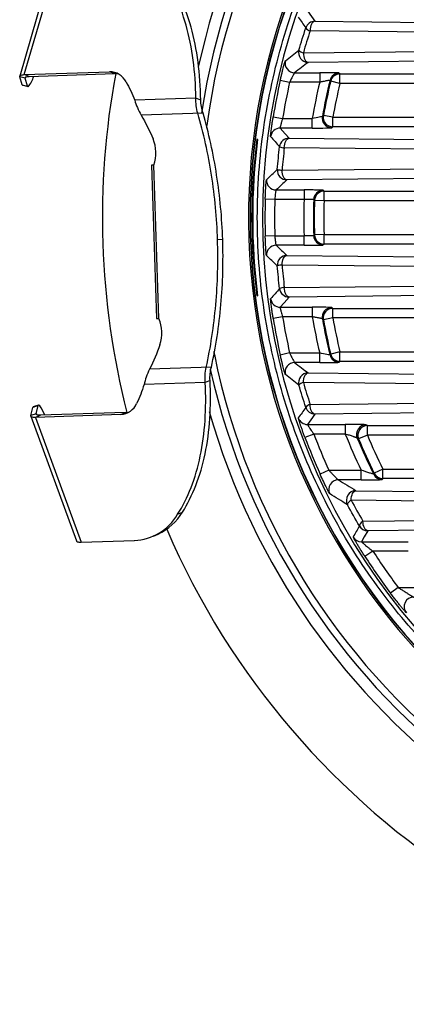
# Paper-space layout '_Superior' of a CAD drawing. Header units: millimetres. Extents: x -45.3 to 45.3, y -41 to 41.
# Tile 1 of 11: x -45.3 to -25.1, y -41 to 10.3. Entities that reach past the tile are written whole.
import ezdxf

# ---------------------------------------------------------------- set-up
doc = ezdxf.new("R2010")
doc.units = ezdxf.units.MM

psp = doc.layouts.new('_Superior')

# ---------------------------------------------------------------- linework, layer by layer
at = {"color": 7, "linetype": 'Continuous', "lineweight": 25}
for p, q in [((-43.376, 14.022), (-45.313, 7.376)), ((-45.075, 7.454), (-43.138, 14.1)), ((-29.913, 10.236), (-23.866, 10.175)), ((-24.116, 9.675), (-30.163, 9.736)), ((-30.515, 8.594), (-24.116, 8.658)), ((-23.866, 8.158), (-30.265, 8.094)), ((-45.024, 7.262), (-45.312, 7.341)), ((-45.186, 6.928), (-45.312, 7.341)), ((-45.075, 7.454), (-40.629, 7.601)), ((-44.818, 7.36), (-45.075, 7.454)), ((-45.024, 7.262), (-45.008, 7.317)), ((-44.898, 6.849), (-45.024, 7.262)), ((-44.818, 7.36), (-40.372, 7.507)), ((-40.372, 7.507), (-40.629, 7.601)), ((-30.971, 7.554), (-29.664, 7.554)), ((-29.664, 7.554), (-29.664, 7.054)), ((-28.605, 7.493), (-22.517, 7.493)), ((-28.605, 6.993), (-28.605, 7.493)), ((-45.186, 6.928), (-44.898, 6.849)), ((-44.877, 6.82), (-45.165, 6.899)), ((-31.719, 7.164), (-31.231, 7.054)), ((-29.664, 7.054), (-31.231, 7.054)), ((-28.605, 6.993), (-29.091, 7.112)), ((-22.517, 6.993), (-28.605, 6.993)), ((-36.126, 6.222), (-39.312, 6.117)), ((-35.868, 6.128), (-36.126, 6.222)), ((-35.751, 5.448), (-38.975, 5.341)), ((-32.092, 5.249), (-31.598, 5.168)), ((-31.598, 5.168), (-30.05, 5.168)), ((-30.05, 4.668), (-30.05, 5.168)), ((-28.98, 5.229), (-29.471, 5.318)), ((-28.98, 4.729), (-28.98, 5.229)), ((-28.98, 5.229), (-22.723, 5.229)), ((-35.548, 4.664), (-35.553, 4.805)), ((-30.05, 4.668), (-31.728, 4.668)), ((-22.723, 4.729), (-28.98, 4.729)), ((-31.26, 4.139), (-23.866, 4.064)), ((-24.116, 3.564), (-31.51, 3.639)), ((-38.312, 2.737), (-38.442, 2.733)), ((-38.442, 2.733), (-38.178, -5.263)), ((-38.048, -5.259), (-38.312, 2.737)), ((-31.625, 2.471), (-24.116, 2.547)), ((-23.866, 2.047), (-31.375, 1.971)), ((-31.942, 1.443), (-30.477, 1.443)), ((-30.477, 1.443), (-30.477, 0.943)), ((-29.434, 1.382), (-23.432, 1.382)), ((-29.434, 0.882), (-29.434, 1.382)), ((-32.004, 0.943), (-32.504, 0.958)), ((-30.477, 0.943), (-32.004, 0.943)), ((-29.434, 0.882), (-29.934, 0.897)), ((-23.432, 0.882), (-29.434, 0.882)), ((-29.947, 0), (-29.991, 0)), ((-32.004, -0.943), (-32.504, -0.958)), ((-32.004, -0.943), (-30.477, -0.943)), ((-30.477, -1.443), (-30.477, -0.943)), ((-29.434, -0.882), (-29.934, -0.897)), ((-29.434, -1.382), (-29.434, -0.882)), ((-29.434, -0.882), (-23.432, -0.882)), ((-34.723, -1.147), (-34.993, -1.156)), ((-30.477, -1.443), (-31.942, -1.443)), ((-23.432, -1.382), (-29.434, -1.382)), ((-31.375, -1.971), (-23.866, -2.047)), ((-24.116, -2.547), (-31.625, -2.471)), ((-31.51, -3.639), (-24.116, -3.564)), ((-23.866, -4.064), (-31.26, -4.139)), ((-31.728, -4.668), (-30.05, -4.668)), ((-30.05, -4.668), (-30.05, -5.168)), ((-28.98, -4.729), (-22.723, -4.729)), ((-28.98, -5.229), (-28.98, -4.729)), ((-38.178, -5.263), (-38.048, -5.259)), ((-31.598, -5.168), (-32.092, -5.249)), ((-30.05, -5.168), (-31.598, -5.168)), ((-28.98, -5.229), (-29.471, -5.318)), ((-22.723, -5.229), (-28.98, -5.229)), ((-35.158, -7.14), (-35.164, -6.969)), ((-31.231, -7.054), (-31.719, -7.164)), ((-31.231, -7.054), (-29.664, -7.054)), ((-29.664, -7.554), (-29.664, -7.054)), ((-28.605, -6.993), (-29.091, -7.112)), ((-28.605, -7.493), (-28.605, -6.993)), ((-28.605, -6.993), (-22.517, -6.993)), ((-29.664, -7.554), (-30.971, -7.554)), ((-22.517, -7.493), (-28.605, -7.493)), ((-35.313, -7.795), (-38.538, -7.901)), ((-30.265, -8.094), (-23.866, -8.158)), ((-35.636, -8.592), (-38.823, -8.698)), ((-35.386, -8.481), (-35.636, -8.592)), ((-24.116, -8.658), (-30.515, -8.594)), ((-30.163, -9.736), (-24.116, -9.675)), ((-44.729, -10.315), (-44.63, -9.895)), ((-44.447, -10.217), (-44.729, -10.315)), ((-44.348, -9.796), (-44.63, -9.895)), ((-44.63, -9.895), (-44.61, -9.864)), ((-44.328, -9.766), (-44.61, -9.864)), ((-44.447, -10.217), (-44.348, -9.796)), ((-44.447, -10.217), (-44.427, -10.271)), ((-39.789, -10.154), (-44.235, -10.301)), ((-40.039, -10.265), (-39.789, -10.154)), ((-23.866, -10.175), (-29.913, -10.236)), ((-44.727, -10.35), (-42.356, -16.853)), ((-40.039, -10.265), (-44.485, -10.412)), ((-44.235, -10.301), (-44.485, -10.412)), ((-44.485, -10.412), (-42.114, -16.915)), ((-29.966, -11.279), (-30.433, -11.456)), ((-30.305, -10.779), (-28.328, -10.779)), ((-28.328, -11.279), (-29.966, -11.279)), ((-28.328, -10.779), (-28.328, -11.279)), ((-27.176, -10.841), (-20.223, -10.841)), ((-27.176, -11.341), (-27.176, -10.841)), ((-27.176, -11.341), (-27.638, -11.533)), ((-20.223, -11.341), (-27.176, -11.341)), ((-29.186, -13.165), (-29.642, -13.371)), ((-29.186, -13.165), (-27.503, -13.165)), ((-27.503, -13.665), (-27.503, -13.165)), ((-26.371, -13.104), (-26.819, -13.326)), ((-26.371, -13.604), (-26.371, -13.104)), ((-26.371, -13.104), (-19.757, -13.104)), ((-27.503, -13.665), (-28.695, -13.665)), ((-19.757, -13.604), (-26.371, -13.604)), ((-27.772, -14.23), (-23.866, -14.269)), ((-24.116, -14.769), (-28.022, -14.73)), ((-37.073, -15.461), (-36.823, -15.35)), ((-27.408, -15.82), (-24.116, -15.786)), ((-23.866, -16.286), (-27.158, -16.32)), ((-42.114, -16.915), (-39.333, -16.823)), ((-38.337, -16.602), (-38.087, -16.491)), ((-27.485, -16.891), (-25.046, -16.891)), ((-26.884, -17.391), (-27.303, -17.662)), ((-25.046, -17.391), (-26.884, -17.391)), ((-25.565, -19.276), (-25.965, -19.577)), ((-25.565, -19.276), (-23.625, -19.276))]:
    psp.add_line(p, q, dxfattribs=at)
at = {"color": 7, "linetype": 'Continuous', "lineweight": 25, "flags": 128}
for points in [[(-30.305, 10.779), (-30.086, 10.475), (-29.913, 10.236)], [(-29.913, 10.236), (-29.961, 10.225), (-30.008, 10.196), (-30.051, 10.149), (-30.089, 10.087), (-30.12, 10.012), (-30.143, 9.926), (-30.158, 9.833), (-30.163, 9.736)], [(-30.515, 8.594), (-30.509, 8.497), (-30.495, 8.404), (-30.471, 8.318), (-30.44, 8.243), (-30.403, 8.18), (-30.36, 8.134), (-30.313, 8.104), (-30.265, 8.094)], [(-45.312, 7.341), (-45.315, 7.365), (-45.308, 7.387), (-45.292, 7.405), (-45.267, 7.421), (-45.233, 7.434), (-45.189, 7.444), (-45.137, 7.451), (-45.075, 7.454)], [(-45.024, 7.262), (-45.026, 7.283), (-45.021, 7.301), (-45.007, 7.318), (-44.985, 7.331), (-44.955, 7.343), (-44.917, 7.351), (-44.872, 7.357), (-44.818, 7.36)], [(-40.168, 7.492), (-40.241, 7.503), (-40.372, 7.507)], [(-28.64, 7.537), (-28.62, 7.512), (-28.605, 7.493)], [(-29.091, 7.112), (-29.11, 7.136), (-29.125, 7.156)], [(-29.524, 5.273), (-29.495, 5.298), (-29.471, 5.318)], [(-31.728, 4.668), (-31.467, 4.372), (-31.26, 4.139)], [(-28.98, 4.729), (-29.009, 4.705), (-29.032, 4.686)], [(-31.51, 3.639), (-31.505, 3.735), (-31.49, 3.828), (-31.467, 3.914), (-31.436, 3.99), (-31.398, 4.052), (-31.355, 4.098), (-31.309, 4.128), (-31.26, 4.139)], [(-32.908, 4.071), (-32.928, 4.082), (-32.944, 4.091)], [(-31.375, 1.971), (-31.424, 1.982), (-31.47, 2.012), (-31.513, 2.058), (-31.551, 2.12), (-31.582, 2.196), (-31.605, 2.282), (-31.62, 2.375), (-31.625, 2.471)], [(-29.477, 1.426), (-29.453, 1.401), (-29.434, 1.382)], [(-29.934, 0.897), (-29.958, 0.922), (-29.977, 0.941)], [(-29.977, -0.941), (-29.953, -0.916), (-29.934, -0.897)], [(-29.434, -1.382), (-29.458, -1.406), (-29.477, -1.426)], [(-31.625, -2.471), (-31.62, -2.375), (-31.605, -2.282), (-31.582, -2.196), (-31.551, -2.12), (-31.513, -2.058), (-31.47, -2.012), (-31.424, -1.982), (-31.375, -1.971)], [(-32.944, -4.091), (-32.924, -4.08), (-32.908, -4.071)], [(-31.26, -4.139), (-31.309, -4.128), (-31.355, -4.098), (-31.398, -4.052), (-31.436, -3.99), (-31.467, -3.914), (-31.49, -3.828), (-31.505, -3.735), (-31.51, -3.639)], [(-31.26, -4.139), (-31.523, -4.435), (-31.728, -4.668)], [(-29.032, -4.686), (-29.003, -4.71), (-28.98, -4.729)], [(-29.471, -5.318), (-29.501, -5.293), (-29.524, -5.273)], [(-29.125, -7.156), (-29.106, -7.131), (-29.091, -7.112)], [(-28.605, -7.493), (-28.625, -7.517), (-28.64, -7.537)], [(-30.515, -8.594), (-30.509, -8.497), (-30.495, -8.404), (-30.471, -8.318), (-30.44, -8.243), (-30.403, -8.18), (-30.36, -8.134), (-30.313, -8.104), (-30.265, -8.094)], [(-29.913, -10.236), (-29.961, -10.225), (-30.008, -10.196), (-30.051, -10.149), (-30.089, -10.087), (-30.12, -10.012), (-30.143, -9.926), (-30.158, -9.833), (-30.163, -9.736)], [(-44.235, -10.301), (-44.288, -10.302), (-44.334, -10.299), (-44.373, -10.293), (-44.403, -10.283), (-44.426, -10.271), (-44.441, -10.256), (-44.448, -10.238), (-44.447, -10.217)], [(-43.999, -10.293), (-44.092, -10.097), (-44.189, -9.918), (-44.266, -9.806), (-44.319, -9.765), (-44.348, -9.796)], [(-39.789, -10.154), (-39.658, -10.141), (-39.586, -10.126)], [(-29.913, -10.236), (-30.133, -10.54), (-30.305, -10.779)], [(-44.485, -10.412), (-44.547, -10.413), (-44.6, -10.409), (-44.644, -10.402), (-44.679, -10.392), (-44.705, -10.378), (-44.722, -10.36), (-44.73, -10.339), (-44.729, -10.315)], [(-27.242, -10.797), (-27.205, -10.821), (-27.176, -10.841)], [(-27.638, -11.533), (-27.675, -11.508), (-27.704, -11.488)], [(-26.846, -13.371), (-26.831, -13.346), (-26.819, -13.326)], [(-26.371, -13.604), (-26.387, -13.628), (-26.399, -13.648)], [(-28.022, -14.73), (-28.016, -14.633), (-28.002, -14.54), (-27.978, -14.454), (-27.947, -14.379), (-27.909, -14.317), (-27.866, -14.27), (-27.82, -14.241), (-27.772, -14.23)], [(-28.022, -14.73), (-28.07, -14.766), (-28.112, -14.801), (-28.148, -14.835), (-28.177, -14.867), (-28.198, -14.896), (-28.211, -14.923), (-28.217, -14.945), (-28.213, -14.964)], [(-27.408, -15.82), (-27.455, -15.858), (-27.497, -15.896), (-27.532, -15.933), (-27.559, -15.968), (-27.579, -15.999), (-27.591, -16.027), (-27.595, -16.051), (-27.59, -16.071)], [(-27.158, -16.32), (-27.207, -16.309), (-27.253, -16.279), (-27.296, -16.233), (-27.334, -16.17), (-27.365, -16.095), (-27.388, -16.009), (-27.403, -15.916), (-27.408, -15.82)], [(-27.158, -16.32), (-27.342, -16.639), (-27.485, -16.891)], [(-42.356, -16.853), (-42.351, -16.863), (-42.334, -16.881), (-42.308, -16.895), (-42.272, -16.905), (-42.228, -16.912), (-42.175, -16.916), (-42.114, -16.915)]]:
    psp.add_lwpolyline(points, dxfattribs=at)
at = {"color": 7, "linetype": 'Continuous', "lineweight": 25}
for centre, radius, start, end in [((0, 0), 36.842, 15.906, 167.7046), ((0, 0), 36.242, 12.5896, 171.3503), ((0, 0), 35.876, 11.4793, 172.3037), ((0, 0), 33.376, 91.8915, 271.8915), ((0, 0), 32.649, 120.6803, 239.3197), ((0, 0), 33.296, 129.764, 230.236), ((0, 0), 33.278, 129.7898, 230.2102), ((60.684, 74.982), 111.942, 215.20923, 215.55399), ((-29.913, 9.736), 0.5, 90.0139, 161.9568), ((-30.079, 10.1), 0.374, 214.0719, 256.9866), ((-30.265, 8.594), 0.5, 164.1778, 269.9706), ((-30.439, 8.986), 0.4, 219.7907, 259.0126), ((-30.971, 8.054), 0.5, 165.452, 269.9715), ((-45.842, 7.693), 1.302, 317.8877, 345.557), ((0, 0), 41, 169.4496, 194.3334), ((-40.616, 6.654), 0.947, 26.0789, 90.8141), ((-28.64, 7.037), 0.5, 90.0152, 166.1807), ((-28.605, 6.993), 0.5, 90.0152, 166.2477), ((-45.146, 6.935), 0.04, 189.1271, 242.3326), ((-44.858, 6.855), 0.04, 189.1271, 242.3326), ((0, 0), 32.518, 167.2728, 170.7108), ((0, 0), 32.018, 167.2728, 170.7108), ((0, 0), 30.491, 166.6239, 170.2412), ((0, 0), 29.991, 166.1959, 169.8731), ((0, 0), 29.947, 166.2629, 169.771), ((0, 0), 29.448, 166.2629, 169.771), ((-29.032, 5.186), 0.5, 169.8987, 269.9744), ((-28.979, 5.23), 0.5, 169.7967, 269.9743), ((-31.728, 4.168), 0.5, 90.0174, 172.498), ((42.289, 68.588), 98.457, 220.81621, 221.23046), ((-31.26, 3.639), 0.5, 90.0177, 173.3429), ((-40.215, 3.368), 2.004, 341.6553, 21.582), ((0, 0), 33.197, 172.9219, 187.0781), ((0, 0), 33.159, 172.9471, 187.0529), ((-31.458, 4.418), 0.781, 247.4797, 266.1341), ((-31.375, 2.471), 0.5, 175.519, 269.9774), ((-31.575, 3.592), 1.122, 254.5856, 267.4529), ((-31.942, 1.943), 0.5, 176.5417, 269.9779), ((-29.477, 0.925), 0.5, 90.0197, 178.1817), ((-29.434, 0.882), 0.5, 90.0197, 178.2645), ((0, 0), 32.518, 178.3126, 181.6874), ((0, 0), 32.018, 178.3126, 181.6874), ((0, 0), 30.491, 178.2281, 181.7719), ((0, 0), 29.991, 178.2013, 181.7987), ((0, 0), 29.947, 178.2842, 181.7158), ((0, 0), 29.448, 178.2842, 181.7158), ((-29.477, -0.925), 0.5, 181.8183, 269.9803), ((-29.434, -0.882), 0.5, 181.7355, 269.9803), ((-31.942, -1.943), 0.5, 90.0221, 183.4583), ((-31.375, -2.471), 0.5, 90.0226, 184.481), ((-31.575, -3.592), 1.122, 92.5471, 105.4144), ((42.215, -68.524), 98.358, 138.76933, 139.184), ((-31.458, -4.418), 0.781, 93.8659, 112.5203), ((-31.26, -3.639), 0.5, 186.6571, 269.9823), ((-31.728, -4.168), 0.5, 187.502, 269.9826), ((0, 0), 35.876, 191.4793, 352.3037), ((-29.032, -5.186), 0.5, 90.0256, 190.1013), ((-28.979, -5.23), 0.5, 90.0257, 190.2033), ((-39.905, -6.014), 2.004, 342.201, 22.1277), ((0, 0), 36.242, 192.5896, 351.3503), ((0, 0), 32.518, 189.2892, 192.7272), ((0, 0), 32.018, 189.2892, 192.7272), ((0, 0), 30.491, 189.7588, 193.3761), ((0, 0), 29.991, 190.1269, 193.8041), ((0, 0), 29.947, 190.229, 193.7371), ((0, 0), 29.448, 190.229, 193.7371), ((-28.64, -7.037), 0.5, 193.8193, 269.9848), ((-28.605, -6.993), 0.5, 193.7523, 269.9848), ((-30.971, -8.054), 0.5, 90.0285, 194.548), ((0, 0), 36.842, 195.906, 347.7046), ((-30.265, -8.594), 0.5, 90.0294, 195.8222), ((-30.439, -8.986), 0.4, 100.9874, 140.2093), ((-40.088, -9.319), 0.947, 272.9689, 337.7041), ((-30.079, -10.1), 0.374, 103.0134, 145.9281), ((60.591, -74.916), 111.828, 144.44584, 144.79095), ((-29.913, -9.736), 0.5, 198.0432, 269.9861), ((-30.305, -10.279), 0.5, 198.7508, 269.9863), ((0, 0), 32.018, 200.6269, 204.2786), ((0, 0), 30.491, 201.7108, 205.5795), ((-27.242, -11.297), 0.5, 90.0347, 202.4877), ((-27.176, -11.341), 0.5, 90.0348, 202.6156), ((0, 0), 32.518, 200.6269, 204.2786), ((0, 0), 29.991, 202.5224, 206.4758), ((0, 0), 29.947, 202.6505, 206.4228), ((0, 0), 29.448, 202.6505, 206.4228), ((-26.371, -13.104), 0.5, 206.4345, 269.9884), ((0, 0), 41, 203.3347, 340.4483), ((-28.695, -14.165), 0.5, 90.0384, 206.234), ((-26.398, -13.148), 0.5, 206.4874, 269.9884), ((-27.771, -14.73), 0.5, 90.0402, 207.9008), ((-39.307, -13.869), 2.892, 294.9517, 329.1885), ((-39.432, -14.104), 2.721, 272.0741, 330.0933), ((87.698, -81.29), 132.458, 150.503, 150.78861), ((-27.158, -15.819), 0.5, 210.2312, 269.9893), ((-27.485, -16.391), 0.5, 210.8205, 269.9895), ((0, 0), 32.018, 212.898, 217.016), ((0, 0), 32.518, 212.898, 217.016), ((-24.757, -20.276), 0.5, 90.057, 219.2596)]:
    psp.add_arc(centre, radius, start, end, dxfattribs=at)
for points, knots in [([(-16.569, -28.253), (-17.59, -27.667), (-18.611, -27.006), (-20.627, -25.525), (-21.622, -24.705), (-23.554, -22.899), (-24.491, -21.913), (-26.268, -19.776), (-27.109, -18.626), (-28.658, -16.174), (-29.365, -14.872), (-30.609, -12.141), (-31.146, -10.711), (-32.018, -7.759), (-32.354, -6.237), (-32.804, -3.143), (-32.918, -1.571), (-32.918, 1.571), (-32.804, 3.143), (-32.354, 6.237), (-32.018, 7.759), (-31.146, 10.711), (-30.609, 12.141), (-29.365, 14.872), (-28.658, 16.174), (-27.109, 18.626), (-26.268, 19.776), (-24.491, 21.913), (-23.554, 22.899), (-21.622, 24.705), (-20.627, 25.525), (-18.611, 27.006), (-17.59, 27.667), (-16.569, 28.253)], [0, 0, 0, 0, 0.0625, 0.0625, 0.125, 0.125, 0.1875, 0.1875, 0.25, 0.25, 0.3125, 0.3125, 0.375, 0.375, 0.4375, 0.4375, 0.5, 0.5, 0.5625, 0.5625, 0.625, 0.625, 0.6875, 0.6875, 0.75, 0.75, 0.8125, 0.8125, 0.875, 0.875, 0.9375, 0.9375, 1, 1, 1, 1]), ([(-36.126, 6.222), (-36.134, 6.903), (-36.18, 7.568), (-36.35, 8.843), (-36.473, 9.453), (-36.954, 11.176), (-37.425, 12.176), (-38.013, 12.981)], [0, 0, 0, 0, 0.25, 0.25, 0.5, 0.5, 1, 1, 1, 1]), ([(-35.868, 6.128), (-35.877, 6.809), (-35.923, 7.474), (-36.093, 8.749), (-36.216, 9.359), (-36.697, 11.082), (-37.168, 12.082), (-37.756, 12.887)], [0, 0, 0, 0, 0.25, 0.25, 0.5, 0.5, 1, 1, 1, 1]), ([(-31.719, 7.164), (-31.712, 7.197), (-31.697, 7.261), (-31.675, 7.357), (-31.652, 7.451), (-31.622, 7.574), (-31.586, 7.719), (-31.546, 7.873), (-31.511, 8.002), (-31.483, 8.098), (-31.462, 8.164), (-31.457, 8.175), (-31.455, 8.18)], [0, 0, 0, 0, 0.062862, 0.125173, 0.187464, 0.250268, 0.375586, 0.500124, 0.624708, 0.749672, 0.875742, 1, 1, 1, 1]), ([(-30.971, 7.554), (-30.972, 7.553), (-30.975, 7.551), (-30.985, 7.537), (-30.998, 7.516), (-31.016, 7.485), (-31.038, 7.445), (-31.066, 7.393), (-31.102, 7.325), (-31.144, 7.241), (-31.188, 7.148), (-31.217, 7.085), (-31.231, 7.054)], [0, 0, 0, 0, 0.074622, 0.152386, 0.233585, 0.318474, 0.407277, 0.500191, 0.613519, 0.749489, 0.874654, 1, 1, 1, 1]), ([(-28.64, 7.537), (-28.643, 7.541), (-28.759, 7.546), (-29.045, 7.55), (-29.157, 7.552), (-29.402, 7.553), (-29.532, 7.554), (-29.664, 7.554)], [0, 0, 0, 0, 0.5, 0.5, 0.75, 0.75, 1, 1, 1, 1]), ([(-29.125, 7.156), (-29.126, 7.156), (-29.128, 7.157), (-29.143, 7.156), (-29.167, 7.153), (-29.2, 7.147), (-29.243, 7.14), (-29.301, 7.129), (-29.386, 7.111), (-29.51, 7.086), (-29.61, 7.065), (-29.664, 7.054)], [0, 0, 0, 0, 0.0778819, 0.1575749, 0.2394004, 0.3236575, 0.4106231, 0.5005531, 0.6291401, 0.7955498, 1, 1, 1, 1]), ([(-34.993, -1.156), (-35.03, -0.031), (-35.135, 1.102), (-35.481, 3.321), (-35.722, 4.407), (-36.021, 5.439)], [0, 0, 0, 0, 0.5, 0.5, 1, 1, 1, 1]), ([(-34.723, -1.147), (-34.76, -0.022), (-34.866, 1.111), (-35.211, 3.33), (-35.452, 4.415), (-35.751, 5.448)], [0, 0, 0, 0, 0.5, 0.5, 1, 1, 1, 1]), ([(-32.224, 4.234), (-32.224, 4.235), (-32.225, 4.238), (-32.225, 4.255), (-32.223, 4.281), (-32.219, 4.328), (-32.21, 4.409), (-32.195, 4.537), (-32.175, 4.691), (-32.151, 4.866), (-32.123, 5.054), (-32.102, 5.184), (-32.092, 5.249)], [0, 0, 0, 0, 0.062859, 0.125092, 0.187339, 0.250237, 0.374815, 0.499952, 0.623637, 0.749147, 0.874961, 1, 1, 1, 1]), ([(-31.598, 5.168), (-31.606, 5.145), (-31.621, 5.099), (-31.641, 5.032), (-31.659, 4.97), (-31.675, 4.915), (-31.688, 4.865), (-31.704, 4.802), (-31.719, 4.736), (-31.73, 4.681), (-31.729, 4.672), (-31.728, 4.668)], [0, 0, 0, 0, 0.093957, 0.183671, 0.269174, 0.350507, 0.427715, 0.500851, 0.668696, 0.83481, 1, 1, 1, 1]), ([(-29.524, 5.273), (-29.527, 5.268), (-29.587, 5.253), (-29.782, 5.214), (-29.917, 5.19), (-30.05, 5.168)], [0, 0, 0, 0, 0.5, 0.5, 1, 1, 1, 1]), ([(-30.05, 4.668), (-29.787, 4.668), (-29.528, 4.67), (-29.246, 4.675), (-29.17, 4.677), (-29.064, 4.681), (-29.035, 4.683), (-29.032, 4.686)], [0, 0, 0, 0, 0.5, 0.5, 0.75, 0.75, 1, 1, 1, 1]), ([(-32.504, 0.958), (-32.503, 0.99), (-32.501, 1.056), (-32.497, 1.152), (-32.493, 1.248), (-32.488, 1.371), (-32.48, 1.517), (-32.47, 1.67), (-32.461, 1.798), (-32.452, 1.894), (-32.445, 1.958), (-32.442, 1.968), (-32.441, 1.973)], [0, 0, 0, 0, 0.062885, 0.125179, 0.18745, 0.250273, 0.375323, 0.500071, 0.62422, 0.749417, 0.8754, 1, 1, 1, 1]), ([(-31.942, 1.443), (-31.943, 1.442), (-31.945, 1.439), (-31.949, 1.424), (-31.955, 1.396), (-31.962, 1.353), (-31.973, 1.28), (-31.986, 1.174), (-31.997, 1.05), (-32.002, 0.975), (-32.004, 0.943)], [0, 0, 0, 0, 0.081387, 0.1721437, 0.2722833, 0.3818137, 0.5007395, 0.7096834, 0.8761567, 1, 1, 1, 1]), ([(-29.477, 1.426), (-29.481, 1.43), (-29.592, 1.435), (-29.868, 1.439), (-29.978, 1.441), (-30.218, 1.442), (-30.346, 1.443), (-30.477, 1.443)], [0, 0, 0, 0, 0.5, 0.5, 0.75, 0.75, 1, 1, 1, 1]), ([(-29.977, 0.941), (-29.978, 0.942), (-29.981, 0.944), (-29.998, 0.945), (-30.025, 0.947), (-30.063, 0.948), (-30.111, 0.948), (-30.169, 0.948), (-30.237, 0.948), (-30.312, 0.947), (-30.392, 0.945), (-30.448, 0.944), (-30.477, 0.943)], [0, 0, 0, 0, 0.090926, 0.183843, 0.27876, 0.375688, 0.474638, 0.575617, 0.678634, 0.783699, 0.890818, 1, 1, 1, 1]), ([(-32.441, -1.973), (-32.442, -1.971), (-32.443, -1.969), (-32.446, -1.952), (-32.449, -1.926), (-32.454, -1.879), (-32.461, -1.799), (-32.47, -1.672), (-32.48, -1.518), (-32.489, -1.343), (-32.498, -1.154), (-32.502, -1.023), (-32.504, -0.958)], [0, 0, 0, 0, 0.06284, 0.125076, 0.187334, 0.250235, 0.374888, 0.499974, 0.623845, 0.749237, 0.875134, 1, 1, 1, 1]), ([(-32.004, -0.943), (-32.003, -0.966), (-31.999, -1.018), (-31.992, -1.104), (-31.982, -1.202), (-31.97, -1.303), (-31.958, -1.385), (-31.947, -1.433), (-31.944, -1.44), (-31.942, -1.443)], [0, 0, 0, 0, 0.088959, 0.202051, 0.339249, 0.500513, 0.692866, 0.859364, 1, 1, 1, 1]), ([(-29.977, -0.941), (-29.979, -0.946), (-30.034, -0.949), (-30.218, -0.949), (-30.348, -0.947), (-30.477, -0.943)], [0, 0, 0, 0, 0.5, 0.5, 1, 1, 1, 1]), ([(-35.583, -7.804), (-35.353, -6.754), (-35.185, -5.655), (-34.986, -3.418), (-34.956, -2.28), (-34.993, -1.156)], [0, 0, 0, 0, 0.5, 0.5, 1, 1, 1, 1]), ([(-35.313, -7.795), (-35.083, -6.745), (-34.915, -5.646), (-34.716, -3.409), (-34.686, -2.271), (-34.723, -1.147)], [0, 0, 0, 0, 0.5, 0.5, 1, 1, 1, 1]), ([(-30.477, -1.443), (-30.216, -1.443), (-29.959, -1.441), (-29.683, -1.436), (-29.609, -1.434), (-29.507, -1.43), (-29.479, -1.428), (-29.477, -1.426)], [0, 0, 0, 0, 0.5, 0.5, 0.75, 0.75, 1, 1, 1, 1]), ([(-32.092, -5.249), (-32.097, -5.216), (-32.107, -5.152), (-32.122, -5.055), (-32.137, -4.961), (-32.155, -4.838), (-32.175, -4.692), (-32.195, -4.538), (-32.21, -4.41), (-32.22, -4.314), (-32.226, -4.249), (-32.225, -4.239), (-32.224, -4.234)], [0, 0, 0, 0, 0.062991, 0.125331, 0.187574, 0.250275, 0.375468, 0.500069, 0.62426, 0.74945, 0.875432, 1, 1, 1, 1]), ([(-31.728, -4.668), (-31.729, -4.67), (-31.73, -4.672), (-31.728, -4.686), (-31.724, -4.709), (-31.718, -4.739), (-31.71, -4.777), (-31.697, -4.833), (-31.674, -4.916), (-31.641, -5.034), (-31.613, -5.122), (-31.598, -5.168)], [0, 0, 0, 0, 0.082771, 0.165677, 0.248822, 0.332307, 0.416232, 0.500696, 0.650593, 0.816918, 1, 1, 1, 1]), ([(-29.032, -4.686), (-29.038, -4.681), (-29.152, -4.676), (-29.435, -4.672), (-29.546, -4.671), (-29.789, -4.669), (-29.918, -4.668), (-30.05, -4.668)], [0, 0, 0, 0, 0.5, 0.5, 0.75, 0.75, 1, 1, 1, 1]), ([(-29.524, -5.273), (-29.525, -5.272), (-29.528, -5.271), (-29.542, -5.266), (-29.565, -5.26), (-29.596, -5.252), (-29.637, -5.243), (-29.694, -5.232), (-29.774, -5.216), (-29.869, -5.199), (-29.965, -5.183), (-30.022, -5.173), (-30.05, -5.168)], [0, 0, 0, 0, 0.076136, 0.154993, 0.236715, 0.321434, 0.409269, 0.50033, 0.628535, 0.785035, 0.892452, 1, 1, 1, 1]), ([(-31.455, -8.18), (-31.456, -8.178), (-31.458, -8.175), (-31.464, -8.158), (-31.473, -8.132), (-31.487, -8.084), (-31.51, -8.002), (-31.546, -7.873), (-31.586, -7.719), (-31.629, -7.546), (-31.675, -7.358), (-31.704, -7.229), (-31.719, -7.164)], [0, 0, 0, 0, 0.062681, 0.124823, 0.187103, 0.250188, 0.37443, 0.499872, 0.624245, 0.749499, 0.874685, 1, 1, 1, 1]), ([(-31.231, -7.054), (-31.222, -7.075), (-31.203, -7.117), (-31.174, -7.178), (-31.14, -7.248), (-31.102, -7.323), (-31.057, -7.41), (-31.015, -7.487), (-30.982, -7.542), (-30.975, -7.55), (-30.971, -7.554)], [0, 0, 0, 0, 0.083623, 0.167427, 0.251412, 0.376683, 0.500987, 0.682232, 0.847929, 1, 1, 1, 1]), ([(-29.125, -7.156), (-29.127, -7.16), (-29.188, -7.151), (-29.388, -7.112), (-29.527, -7.083), (-29.664, -7.054)], [0, 0, 0, 0, 0.5, 0.5, 1, 1, 1, 1]), ([(-29.664, -7.554), (-29.4, -7.554), (-29.139, -7.552), (-28.854, -7.547), (-28.777, -7.545), (-28.67, -7.541), (-28.642, -7.539), (-28.64, -7.537)], [0, 0, 0, 0, 0.5, 0.5, 0.75, 0.75, 1, 1, 1, 1]), ([(-37.073, -15.461), (-36.54, -14.619), (-36.136, -13.59), (-35.77, -11.839), (-35.687, -11.222), (-35.602, -9.938), (-35.6, -9.272), (-35.636, -8.592)], [0, 0, 0, 0, 0.5, 0.5, 0.75, 0.75, 1, 1, 1, 1]), ([(-36.823, -15.35), (-36.29, -14.508), (-35.886, -13.479), (-35.519, -11.728), (-35.437, -11.111), (-35.352, -9.828), (-35.35, -9.161), (-35.386, -8.481)], [0, 0, 0, 0, 0.5, 0.5, 0.75, 0.75, 1, 1, 1, 1]), ([(-30.433, -11.456), (-30.445, -11.424), (-30.469, -11.361), (-30.504, -11.267), (-30.537, -11.174), (-30.58, -11.053), (-30.631, -10.909), (-30.684, -10.754), (-30.727, -10.622), (-30.758, -10.523), (-30.777, -10.455), (-30.778, -10.445), (-30.778, -10.44)], [0, 0, 0, 0, 0.0631581, 0.125588, 0.1877684, 0.250184, 0.3758962, 0.4999162, 0.6255463, 0.7496053, 0.875019, 1, 1, 1, 1]), ([(-30.305, -10.779), (-30.305, -10.78), (-30.305, -10.782), (-30.299, -10.794), (-30.289, -10.812), (-30.274, -10.836), (-30.255, -10.868), (-30.231, -10.905), (-30.195, -10.959), (-30.14, -11.038), (-30.061, -11.15), (-29.999, -11.234), (-29.966, -11.279)], [0, 0, 0, 0, 0.066494, 0.134022, 0.202995, 0.273799, 0.346791, 0.422295, 0.500605, 0.638592, 0.804887, 1, 1, 1, 1]), ([(-27.242, -10.797), (-27.249, -10.792), (-27.38, -10.787), (-27.687, -10.783), (-27.804, -10.782), (-28.059, -10.78), (-28.192, -10.779), (-28.328, -10.779)], [0, 0, 0, 0, 0.5, 0.5, 0.75, 0.75, 1, 1, 1, 1]), ([(-27.704, -11.488), (-27.705, -11.487), (-27.708, -11.485), (-27.723, -11.478), (-27.745, -11.469), (-27.776, -11.458), (-27.816, -11.444), (-27.865, -11.427), (-27.928, -11.406), (-28.012, -11.378), (-28.112, -11.346), (-28.221, -11.313), (-28.292, -11.291), (-28.328, -11.279)], [0, 0, 0, 0, 0.061565, 0.125701, 0.19292, 0.263675, 0.338357, 0.417304, 0.500811, 0.615841, 0.750111, 0.874471, 1, 1, 1, 1]), ([(-29.186, -13.165), (-29.169, -13.184), (-29.134, -13.223), (-29.082, -13.28), (-29.02, -13.345), (-28.951, -13.416), (-28.877, -13.493), (-28.81, -13.56), (-28.752, -13.615), (-28.709, -13.655), (-28.7, -13.662), (-28.695, -13.665)], [0, 0, 0, 0, 0.083546, 0.167182, 0.250908, 0.377128, 0.500394, 0.633389, 0.74995, 0.879911, 1, 1, 1, 1]), ([(-26.846, -13.371), (-26.846, -13.373), (-26.866, -13.368), (-26.938, -13.347), (-26.991, -13.331), (-27.177, -13.272), (-27.342, -13.218), (-27.503, -13.165)], [0, 0, 0, 0, 0.25, 0.25, 0.5, 0.5, 1, 1, 1, 1]), ([(-29.144, -14.386), (-29.148, -14.384), (-29.166, -14.351), (-29.226, -14.239), (-29.267, -14.158), (-29.409, -13.873), (-29.528, -13.624), (-29.642, -13.371)], [0, 0, 0, 0, 0.25, 0.25, 0.5, 0.5, 1, 1, 1, 1]), ([(-27.503, -13.665), (-27.365, -13.665), (-27.229, -13.665), (-26.972, -13.663), (-26.85, -13.662), (-26.642, -13.659), (-26.555, -13.657), (-26.434, -13.653), (-26.4, -13.65), (-26.399, -13.648)], [0, 0, 0, 0, 0.25, 0.25, 0.5, 0.5, 0.75, 0.75, 1, 1, 1, 1]), ([(-27.303, -17.662), (-27.323, -17.632), (-27.362, -17.572), (-27.418, -17.483), (-27.474, -17.395), (-27.547, -17.278), (-27.633, -17.138), (-27.727, -16.981), (-27.807, -16.845), (-27.862, -16.749), (-27.895, -16.689), (-27.912, -16.655), (-27.913, -16.649), (-27.914, -16.647)], [0, 0, 0, 0, 0.063146, 0.125473, 0.187331, 0.249079, 0.375581, 0.498394, 0.625693, 0.748813, 0.833705, 0.916666, 1, 1, 1, 1]), ([(-27.485, -16.891), (-27.484, -16.891), (-27.484, -16.893), (-27.473, -16.903), (-27.457, -16.919), (-27.433, -16.94), (-27.402, -16.968), (-27.363, -17.001), (-27.318, -17.04), (-27.255, -17.094), (-27.163, -17.169), (-27.034, -17.272), (-26.937, -17.349), (-26.884, -17.391)], [0, 0, 0, 0, 0.052467, 0.106434, 0.162739, 0.222125, 0.285223, 0.352562, 0.424576, 0.501621, 0.634063, 0.800067, 1, 1, 1, 1]), ([(-25.565, -19.276), (-25.539, -19.294), (-25.486, -19.329), (-25.406, -19.381), (-25.312, -19.441), (-25.206, -19.508), (-25.087, -19.583), (-24.977, -19.65), (-24.883, -19.706), (-24.816, -19.745), (-24.772, -19.77), (-24.762, -19.774), (-24.758, -19.776)], [0, 0, 0, 0, 0.083275, 0.166619, 0.250031, 0.376888, 0.499759, 0.635927, 0.749527, 0.843571, 0.925819, 1, 1, 1, 1]), ([(-25.145, -20.593), (-25.146, -20.591), (-25.15, -20.589), (-25.163, -20.575), (-25.181, -20.555), (-25.207, -20.526), (-25.251, -20.475), (-25.326, -20.386), (-25.437, -20.251), (-25.562, -20.097), (-25.693, -19.931), (-25.828, -19.757), (-25.919, -19.637), (-25.965, -19.577)], [0, 0, 0, 0, 0.049149, 0.098154, 0.147641, 0.198215, 0.250446, 0.371917, 0.500148, 0.623428, 0.749416, 0.873806, 1, 1, 1, 1])]:
    psp.add_open_spline(points, degree=3, knots=knots, dxfattribs=at)
for points in [[(-30.746, 8.73), (-30.634, 9.12), (-30.515, 9.507), (-30.388, 9.891)], [(-30.163, 9.736), (-30.288, 9.358), (-30.405, 8.977), (-30.515, 8.594)], [(-31.455, 8.18), (-31.221, 8.363), (-30.985, 8.547), (-30.746, 8.73)], [(-30.265, 8.094), (-30.503, 7.914), (-30.738, 7.734), (-30.971, 7.554)], [(-39.765, 7.071), (-39.593, 6.773), (-39.441, 6.454), (-39.312, 6.117)], [(-36.021, 5.439), (-36.097, 5.704), (-36.132, 5.971), (-36.126, 6.222)], [(-39.312, 6.117), (-39.241, 5.868), (-39.129, 5.604), (-38.975, 5.341)], [(-35.751, 5.448), (-35.826, 5.678), (-35.865, 5.909), (-35.868, 6.128)], [(-38.975, 5.341), (-38.748, 4.947), (-38.539, 4.533), (-38.351, 4.105)], [(-31.874, 2.51), (-31.842, 2.907), (-31.803, 3.302), (-31.757, 3.697)], [(-31.51, 3.639), (-31.556, 3.25), (-31.594, 2.861), (-31.625, 2.471)], [(-32.441, 1.973), (-32.254, 2.152), (-32.065, 2.331), (-31.874, 2.51)], [(-31.375, 1.971), (-31.566, 1.795), (-31.755, 1.619), (-31.942, 1.443)], [(-31.942, -1.443), (-31.755, -1.619), (-31.566, -1.795), (-31.375, -1.971)], [(-31.874, -2.51), (-32.065, -2.331), (-32.254, -2.152), (-32.441, -1.973)], [(-31.757, -3.697), (-31.803, -3.302), (-31.842, -2.907), (-31.874, -2.51)], [(-31.625, -2.471), (-31.594, -2.861), (-31.556, -3.25), (-31.51, -3.639)], [(-37.997, -6.626), (-38.156, -7.066), (-38.337, -7.493), (-38.538, -7.901)], [(-30.971, -7.554), (-30.738, -7.734), (-30.503, -7.914), (-30.265, -8.094)], [(-38.538, -7.901), (-38.674, -8.173), (-38.768, -8.444), (-38.823, -8.698)], [(-35.636, -8.592), (-35.659, -8.341), (-35.642, -8.073), (-35.583, -7.804)], [(-35.386, -8.481), (-35.397, -8.263), (-35.374, -8.029), (-35.313, -7.795)], [(-30.746, -8.73), (-30.985, -8.547), (-31.221, -8.363), (-31.455, -8.18)], [(-38.823, -8.698), (-38.93, -9.042), (-39.06, -9.37), (-39.212, -9.679)], [(-30.515, -8.594), (-30.405, -8.977), (-30.288, -9.358), (-30.163, -9.736)], [(-30.388, -9.891), (-30.515, -9.507), (-30.634, -9.12), (-30.746, -8.73)], [(-28.695, -13.665), (-28.392, -13.853), (-28.085, -14.042), (-27.772, -14.23)], [(-28.213, -14.964), (-28.529, -14.771), (-28.839, -14.579), (-29.144, -14.386)], [(-28.022, -14.73), (-27.825, -15.097), (-27.62, -15.461), (-27.408, -15.82)], [(-27.59, -16.071), (-27.805, -15.707), (-28.013, -15.338), (-28.213, -14.964)]]:
    psp.add_open_spline(points, degree=3, dxfattribs=at)

doc.saveas('drawing.dxf')
